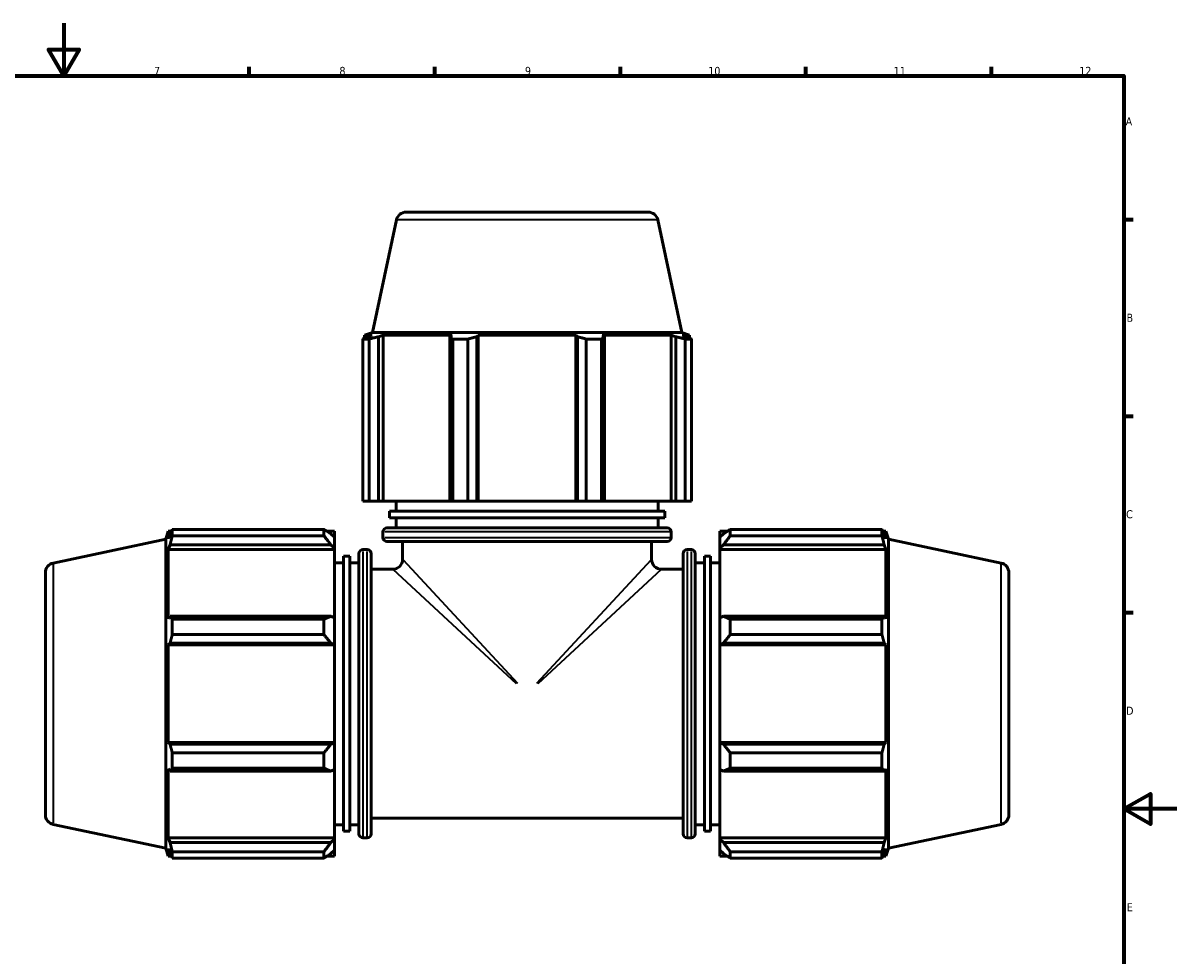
# Model space of a CAD drawing. Header units: millimetres. Extents: x 0 to 1410, y -551 to 1034.
# Tile 5 of 7: x 405 to 841, y 241 to 594. Entities that reach past the tile are written whole.
import ezdxf

# ---------------------------------------------------------------- set-up
doc = ezdxf.new("R2010")
doc.units = ezdxf.units.MM
for name, color, linetype, lineweight in [('Border (ANSI)', 7, 'Continuous', 70), ('Visible (ANSI)', 7, 'Continuous', 50), ('Visible Narrow (ANSI)', 7, 'Continuous', 35)]:
    doc.layers.add(name, color=color, linetype=linetype, lineweight=lineweight)
doc.styles.add('Note Text (ANSI)', font='tahoma.ttf')

# ---------------------------------------------------------------- blocks, each defined once
blk = doc.blocks.new('Borders Default Border')
at = {"layer": 'Border (ANSI)'}
for p, q in [((490.58, 574), (490.58, 577.45)), ((560.67, 574), (560.67, 577.45)), ((630.75, 574), (630.75, 577.45)), ((700.83, 574), (700.83, 577.45)), ((770.92, 574), (770.92, 577.45)), ((821, 519.75), (824.45, 519.75)), ((821, 445.5), (824.45, 445.5)), ((821, 371.25), (824.45, 371.25))]:
    blk.add_line(p, q, dxfattribs=at)
at = {"layer": 'Border (ANSI)', "flags": 128}
for points in [[(420.5, 594), (420.5, 574), (414.73, 584), (426.27, 584), (420.5, 574)], [(20, 20), (20, 574), (821, 574), (821, 20), (20, 20)], [(841, 297), (821, 297), (831, 302.77), (831, 291.23), (821, 297)]]:
    blk.add_lwpolyline(points, dxfattribs=at)
at = {"layer": 'Border (ANSI)', "attachment_point": 7, "style": 'Note Text (ANSI)'}
for s, insert, char_height in [('7', (454.6, 574.4), 3.05), ('8', (524.63, 574.33), 3.05), ('9', (594.7, 574.34), 3.05), ('10', (663.96, 574.34), 3.048), ('11', (734.04, 574.4), 3.048), ('12', (804.13, 574.4), 3.048), ('A', (821.63, 555.35), 3.05), ('B', (821.99, 481.1), 3.05), ('C', (821.8, 406.8), 3.05), ('D', (821.81, 332.6), 3.05), ('E', (822.05, 258.35), 3.05)]:
    blk.add_mtext(s, dxfattribs=dict(at, insert=insert, char_height=char_height))

msp = doc.modelspace()

# ---------------------------------------------------------------- linework, layer by layer
at = {"layer": 'Visible (ANSI)'}
for p, q in [((546.1499, 519.5981), (537.1099, 477.0684)), ((549.8179, 522.5684), (641.2445, 522.5684)), ((644.9126, 519.5981), (653.9525, 477.0684)), ((537.1099, 477.0684), (534.1512, 476.1071)), ((536.9921, 476.1071), (534.1512, 476.1071)), ((534.1512, 474.9797), (534.1512, 476.1071)), ((536.9921, 476.1071), (535.1037, 475.4637)), ((653.9525, 477.0684), (537.1099, 477.0684)), ((539.3302, 475.4637), (541.0865, 476.1071)), ((539.3302, 413.3684), (539.3302, 475.4637)), ((541.0865, 413.3684), (541.0865, 476.1071)), ((567.1891, 476.1071), (541.0865, 476.1071)), ((567.1891, 476.1071), (566.2748, 475.4637)), ((566.2748, 475.4637), (566.2748, 413.3684)), ((576.4785, 475.4637), (577.0739, 476.1071)), ((576.4785, 413.3684), (576.4785, 475.4637)), ((577.0739, 413.3684), (577.0739, 476.1071)), ((613.9885, 476.1071), (577.0739, 476.1071)), ((613.9885, 413.3684), (613.9885, 476.1071)), ((613.9885, 476.1071), (614.5839, 475.4637)), ((614.5839, 475.4637), (614.5839, 413.3684)), ((624.7876, 475.4637), (623.8733, 476.1071)), ((649.9759, 476.1071), (623.8733, 476.1071)), ((624.7876, 413.3684), (624.7876, 475.4637)), ((649.9759, 413.3684), (649.9759, 476.1071)), ((649.9759, 476.1071), (651.7322, 475.4637)), ((651.7322, 475.4637), (651.7322, 413.3684)), ((653.9525, 477.0684), (656.9112, 476.1071)), ((655.9587, 475.4637), (654.0704, 476.1071)), ((656.9112, 476.1071), (654.0704, 476.1071)), ((656.9112, 474.9797), (656.9112, 476.1071)), ((535.8166, 474.6059), (533.43, 474.6059)), ((533.43, 413.3684), (533.43, 474.6059)), ((535.8166, 474.6059), (535.8166, 413.3684)), ((573.1832, 474.6059), (567.4214, 474.6059)), ((567.4214, 413.3684), (567.4214, 474.6059)), ((573.1832, 474.6059), (573.1832, 413.3684)), ((623.641, 474.6059), (617.8792, 474.6059)), ((617.8792, 413.3684), (617.8792, 474.6059)), ((623.641, 474.6059), (623.641, 413.3684)), ((657.6325, 474.6059), (655.2459, 474.6059)), ((655.2459, 413.3684), (655.2459, 474.6059)), ((657.6325, 474.6059), (657.6325, 413.3684)), ((535.8166, 413.3684), (533.43, 413.3684)), ((535.8166, 413.3684), (539.3302, 413.3684)), ((541.0865, 413.3684), (539.3302, 413.3684)), ((541.0865, 413.3684), (566.2748, 413.3684)), ((546.0312, 409.5509), (546.0312, 413.3684)), ((566.2748, 413.3684), (567.4214, 413.3684)), ((573.1832, 413.3684), (567.4214, 413.3684)), ((573.1832, 413.3684), (576.4785, 413.3684)), ((577.0739, 413.3684), (576.4785, 413.3684)), ((577.0739, 413.3684), (613.9885, 413.3684)), ((614.5839, 413.3684), (613.9885, 413.3684)), ((614.5839, 413.3684), (617.8792, 413.3684)), ((623.641, 413.3684), (617.8792, 413.3684)), ((623.641, 413.3684), (624.7876, 413.3684)), ((624.7876, 413.3684), (649.9759, 413.3684)), ((645.0312, 409.5509), (645.0312, 413.3684)), ((651.7322, 413.3684), (649.9759, 413.3684)), ((651.7322, 413.3684), (655.2459, 413.3684)), ((657.6325, 413.3684), (655.2459, 413.3684)), ((647.5062, 409.5509), (543.5562, 409.5509)), ((543.5562, 407.0059), (543.5562, 409.5509)), ((647.5062, 407.0059), (543.5562, 407.0059)), ((546.0312, 403.1884), (546.0312, 407.0059)), ((645.0312, 403.1884), (645.0312, 407.0059)), ((647.5062, 407.0059), (647.5062, 409.5509)), ((459.0312, 398.9897), (459.9926, 401.9484)), ((459.9926, 401.9484), (459.9926, 399.1075)), ((461.1199, 401.9484), (459.9926, 401.9484)), ((461.4937, 402.6696), (518.7712, 402.6696)), ((461.4937, 402.6696), (461.4937, 400.283)), ((518.7712, 400.283), (518.7712, 402.6696)), ((522.7312, 401.9484), (519.9215, 401.9484)), ((522.7312, 399.737), (522.7312, 401.9484)), ((541.0812, 399.5984), (541.0812, 401.6884)), ((542.5812, 403.1884), (648.4812, 403.1884)), ((649.9812, 399.5984), (649.9812, 401.6884)), ((668.3312, 401.9484), (668.3312, 399.737)), ((668.3312, 401.9484), (671.1409, 401.9484)), ((672.2912, 402.6696), (672.2912, 400.283)), ((672.2912, 402.6696), (729.5688, 402.6696)), ((729.5688, 400.283), (729.5688, 402.6696)), ((729.9425, 401.9484), (731.0699, 401.9484)), ((731.0699, 399.1075), (731.0699, 401.9484)), ((732.0312, 398.9897), (731.0699, 401.9484)), ((416.5015, 389.9497), (459.0312, 398.9897)), ((459.0312, 398.9897), (459.0312, 282.1471)), ((460.6359, 400.9959), (459.9926, 399.1075)), ((459.9926, 395.0131), (460.6359, 396.7694)), ((460.6359, 396.7694), (521.4112, 396.7694)), ((518.7712, 400.283), (461.4937, 400.283)), ((522.7312, 399.737), (521.4112, 400.9959)), ((521.4112, 396.7694), (522.7312, 395.5985)), ((522.7312, 399.737), (522.7312, 395.5985)), ((648.4812, 398.0984), (542.5812, 398.0984)), ((548.5062, 391.3434), (548.5062, 398.0984)), ((642.5562, 391.3434), (642.5562, 398.0984)), ((669.6512, 400.9959), (668.3312, 399.737)), ((668.3312, 395.5985), (668.3312, 399.737)), ((668.3312, 395.5985), (669.6512, 396.7694)), ((669.6512, 396.7694), (730.4265, 396.7694)), ((729.5688, 400.283), (672.2912, 400.283)), ((731.0699, 399.1075), (730.4265, 400.9959)), ((730.4265, 396.7694), (731.0699, 395.0131)), ((732.0312, 282.1471), (732.0312, 398.9897)), ((774.5609, 389.9497), (732.0312, 398.9897)), ((459.9926, 395.0131), (459.9926, 368.9105)), ((522.7312, 395.0131), (459.9926, 395.0131)), ((522.7312, 395.5985), (522.7312, 395.0131)), ((522.7312, 369.2153), (522.7312, 395.0131)), ((526.2062, 392.5434), (526.2062, 288.5934)), ((528.5229, 392.5434), (526.2062, 392.5434)), ((528.5229, 392.5434), (528.5229, 288.5934)), ((531.9979, 287.6184), (531.9979, 393.5184)), ((535.1312, 395.0184), (533.4979, 395.0184)), ((536.6312, 393.5184), (536.6312, 287.6184)), ((654.4312, 287.6184), (654.4312, 393.5184)), ((655.9312, 395.0184), (657.5646, 395.0184)), ((659.0646, 393.5184), (659.0646, 287.6184)), ((662.5396, 288.5934), (662.5396, 392.5434)), ((662.5396, 392.5434), (664.8562, 392.5434)), ((664.8562, 288.5934), (664.8562, 392.5434)), ((668.3312, 395.0131), (668.3312, 395.5985)), ((668.3312, 395.0131), (668.3312, 369.2153)), ((668.3312, 395.0131), (731.0699, 395.0131)), ((731.0699, 368.9105), (731.0699, 395.0131)), ((526.2062, 390.0684), (522.7312, 390.0684)), ((531.9979, 390.0684), (528.5229, 390.0684)), ((659.0646, 390.0684), (662.5396, 390.0684)), ((664.8562, 390.0684), (668.3312, 390.0684)), ((413.5312, 294.8551), (413.5312, 386.2817)), ((544.7562, 387.5934), (536.6312, 387.5934)), ((654.4312, 387.5934), (646.3062, 387.5934)), ((777.5312, 386.2817), (777.5312, 294.8551)), ((460.6359, 369.8248), (459.9926, 368.9105)), ((521.4112, 369.8248), (460.6359, 369.8248)), ((461.4937, 368.6782), (518.7712, 368.6782)), ((461.4937, 368.6782), (461.4937, 362.9164)), ((518.7712, 362.9164), (518.7712, 368.6782)), ((522.7312, 369.2153), (521.4112, 369.8248)), ((522.7312, 369.2153), (522.7312, 359.2242)), ((669.6512, 369.8248), (668.3312, 369.2153)), ((668.3312, 359.2242), (668.3312, 369.2153)), ((730.4265, 369.8248), (669.6512, 369.8248)), ((672.2912, 368.6782), (672.2912, 362.9164)), ((672.2912, 368.6782), (729.5688, 368.6782)), ((729.5688, 362.9164), (729.5688, 368.6782)), ((731.0699, 368.9105), (730.4265, 369.8248)), ((518.7712, 362.9164), (461.4937, 362.9164)), ((729.5688, 362.9164), (672.2912, 362.9164)), ((459.9926, 359.0257), (460.6359, 359.6211)), ((459.9926, 359.0257), (459.9926, 322.1111)), ((522.7312, 359.0257), (459.9926, 359.0257)), ((460.6359, 359.6211), (521.4112, 359.6211)), ((521.4112, 359.6211), (522.7312, 359.2242)), ((522.7312, 359.2242), (522.7312, 359.0257)), ((522.7312, 322.1111), (522.7312, 359.0257)), ((668.3312, 359.2242), (669.6512, 359.6211)), ((668.3312, 359.0257), (668.3312, 359.2242)), ((668.3312, 359.0257), (668.3312, 322.1111)), ((668.3312, 359.0257), (731.0699, 359.0257)), ((669.6512, 359.6211), (730.4265, 359.6211)), ((730.4265, 359.6211), (731.0699, 359.0257)), ((731.0699, 322.1111), (731.0699, 359.0257)), ((460.6359, 321.5157), (459.9926, 322.1111)), ((522.7312, 322.1111), (459.9926, 322.1111)), ((521.4112, 321.5157), (460.6359, 321.5157)), ((461.4937, 318.2204), (518.7712, 318.2204)), ((461.4937, 318.2204), (461.4937, 312.4586)), ((518.7712, 312.4586), (518.7712, 318.2204)), ((522.7312, 321.9126), (521.4112, 321.5157)), ((522.7312, 322.1111), (522.7312, 321.9126)), ((522.7312, 321.9126), (522.7312, 311.9215)), ((668.3312, 321.9126), (668.3312, 322.1111)), ((668.3312, 322.1111), (731.0699, 322.1111)), ((669.6512, 321.5157), (668.3312, 321.9126)), ((668.3312, 311.9215), (668.3312, 321.9126)), ((730.4265, 321.5157), (669.6512, 321.5157)), ((672.2912, 318.2204), (672.2912, 312.4586)), ((672.2912, 318.2204), (729.5688, 318.2204)), ((729.5688, 312.4586), (729.5688, 318.2204)), ((731.0699, 322.1111), (730.4265, 321.5157)), ((459.9926, 312.2263), (459.9926, 286.1237)), ((459.9926, 312.2263), (460.6359, 311.312)), ((460.6359, 311.312), (521.4112, 311.312)), ((518.7712, 312.4586), (461.4937, 312.4586)), ((521.4112, 311.312), (522.7312, 311.9215)), ((522.7312, 286.1237), (522.7312, 311.9215)), ((668.3312, 311.9215), (669.6512, 311.312)), ((668.3312, 311.9215), (668.3312, 286.1237)), ((669.6512, 311.312), (730.4265, 311.312)), ((729.5688, 312.4586), (672.2912, 312.4586)), ((730.4265, 311.312), (731.0699, 312.2263)), ((731.0699, 286.1237), (731.0699, 312.2263)), ((654.4312, 293.5434), (536.6312, 293.5434)), ((416.5015, 291.187), (459.0312, 282.1471)), ((526.2062, 291.0684), (522.7312, 291.0684)), ((528.5229, 288.5934), (526.2062, 288.5934)), ((531.9979, 291.0684), (528.5229, 291.0684)), ((659.0646, 291.0684), (662.5396, 291.0684)), ((662.5396, 288.5934), (664.8562, 288.5934)), ((664.8562, 291.0684), (668.3312, 291.0684)), ((774.5609, 291.187), (732.0312, 282.1471)), ((460.6359, 284.3674), (459.9926, 286.1237)), ((522.7312, 286.1237), (459.9926, 286.1237)), ((521.4112, 284.3674), (460.6359, 284.3674)), ((522.7312, 285.5382), (521.4112, 284.3674)), ((522.7312, 286.1237), (522.7312, 285.5382)), ((522.7312, 285.5382), (522.7312, 281.3998)), ((535.1312, 286.1184), (533.4979, 286.1184)), ((655.9312, 286.1184), (657.5646, 286.1184)), ((668.3312, 285.5382), (668.3312, 286.1237)), ((668.3312, 286.1237), (731.0699, 286.1237)), ((668.3312, 281.3998), (668.3312, 285.5382)), ((669.6512, 284.3674), (668.3312, 285.5382)), ((730.4265, 284.3674), (669.6512, 284.3674)), ((731.0699, 286.1237), (730.4265, 284.3674)), ((459.0312, 282.1471), (459.9926, 279.1884)), ((459.9926, 282.0292), (459.9926, 279.1884)), ((459.9926, 282.0292), (460.6359, 280.1409)), ((461.1199, 279.1884), (459.9926, 279.1884)), ((461.4937, 280.8537), (518.7712, 280.8537)), ((461.4937, 280.8537), (461.4937, 278.4671)), ((518.7712, 278.4671), (518.7712, 280.8537)), ((522.7312, 279.1884), (519.9215, 279.1884)), ((521.4112, 280.1409), (522.7312, 281.3998)), ((522.7312, 279.1884), (522.7312, 281.3998)), ((668.3312, 281.3998), (669.6512, 280.1409)), ((668.3312, 281.3998), (668.3312, 279.1884)), ((668.3312, 279.1884), (671.1409, 279.1884)), ((672.2912, 280.8537), (672.2912, 278.4671)), ((672.2912, 280.8537), (729.5688, 280.8537)), ((729.5688, 278.4671), (729.5688, 280.8537)), ((729.9425, 279.1884), (731.0699, 279.1884)), ((730.4265, 280.1409), (731.0699, 282.0292)), ((732.0312, 282.1471), (731.0699, 279.1884)), ((731.0699, 279.1884), (731.0699, 282.0292)), ((518.7712, 278.4671), (461.4937, 278.4671)), ((729.5688, 278.4671), (672.2912, 278.4671))]:
    msp.add_line(p, q, dxfattribs=at)
for centre, radius, start, end in [((549.8179, 518.8184), 3.75, 90, 168), ((641.2445, 518.8184), 3.75, 12, 90), ((542.5812, 401.6884), 1.5, 90, 180), ((648.4812, 401.6884), 1.5, 0, 90), ((542.5812, 399.5984), 1.5, 180, 270), ((648.4812, 399.5984), 1.5, 270, 0), ((533.4979, 393.5184), 1.5, 90, 180), ((535.1312, 393.5184), 1.5, 0, 90), ((655.9312, 393.5184), 1.5, 90, 180), ((657.5646, 393.5184), 1.5, 0, 90), ((417.2812, 386.2817), 3.75, 102, 180), ((544.7562, 391.3434), 3.75, 270, 0), ((646.3062, 391.3434), 3.75, 180, 270), ((773.7812, 386.2817), 3.75, 0, 78), ((417.2812, 294.8551), 3.75, 180, 258), ((773.7812, 294.8551), 3.75, 282, 0), ((533.4979, 287.6184), 1.5, 180, 270), ((535.1312, 287.6184), 1.5, 270, 0), ((655.9312, 287.6184), 1.5, 180, 270), ((657.5646, 287.6184), 1.5, 270, 0)]:
    msp.add_arc(centre, radius, start, end, dxfattribs=at)
for points, weights in [([(533.43, 474.6059), (534.2839, 475.052), (535.1037, 475.4637)], [1, 1.00127785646, 1.00173893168]), ([(539.3302, 475.4637), (537.6092, 475.052), (535.8166, 474.6059)], [1.00173893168, 1.00127785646, 1]), ([(567.4214, 474.6059), (566.8364, 475.052), (566.2748, 475.4637)], [1, 1.00127785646, 1.00173893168]), ([(576.4785, 475.4637), (574.8645, 475.052), (573.1832, 474.6059)], [1.00173893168, 1.00127785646, 1]), ([(617.8792, 474.6059), (616.198, 475.052), (614.5839, 475.4637)], [1, 1.00127785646, 1.00173893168]), ([(624.7876, 475.4637), (624.226, 475.052), (623.641, 474.6059)], [1.00173893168, 1.00127785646, 1]), ([(655.2459, 474.6059), (653.4532, 475.052), (651.7322, 475.4637)], [1, 1.00127785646, 1.00173893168]), ([(655.9587, 475.4637), (656.7785, 475.052), (657.6325, 474.6059)], [1.00173893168, 1.00127785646, 1]), ([(460.6359, 400.9959), (461.0476, 401.8157), (461.4937, 402.6696)], [1.00173893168, 1.00127785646, 1]), ([(521.4112, 400.9959), (520.144, 401.8157), (518.7712, 402.6696)], [1.00602213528, 1.01151521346, 1.01620804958]), ([(672.2912, 402.6696), (670.9184, 401.8157), (669.6512, 400.9959)], [1.01620804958, 1.01151521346, 1.00602213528]), ([(729.5688, 402.6696), (730.0148, 401.8157), (730.4265, 400.9959)], [1, 1.00127785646, 1.00173893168]), ([(461.4937, 400.283), (461.0476, 398.4904), (460.6359, 396.7694)], [1, 1.00127785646, 1.00173893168]), ([(518.7712, 400.283), (520.144, 398.4904), (521.4112, 396.7694)], [1.01620804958, 1.01151521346, 1.00602213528]), ([(669.6512, 396.7694), (670.9184, 398.4904), (672.2912, 400.283)], [1.00602213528, 1.01151521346, 1.01620804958]), ([(730.4265, 396.7694), (730.0148, 398.4904), (729.5688, 400.283)], [1.00173893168, 1.00127785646, 1]), ([(460.6359, 369.8248), (461.0476, 369.2632), (461.4937, 368.6782)], [1.00173893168, 1.00127785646, 1]), ([(521.4112, 369.8248), (520.144, 369.2632), (518.7712, 368.6782)], [1.00602213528, 1.01151521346, 1.01620804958]), ([(672.2912, 368.6782), (670.9184, 369.2632), (669.6512, 369.8248)], [1.01620804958, 1.01151521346, 1.00602213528]), ([(729.5688, 368.6782), (730.0148, 369.2632), (730.4265, 369.8248)], [1, 1.00127785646, 1.00173893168]), ([(461.4937, 362.9164), (461.0476, 361.2351), (460.6359, 359.6211)], [1, 1.00127785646, 1.00173893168]), ([(518.7712, 362.9164), (520.144, 361.2351), (521.4112, 359.6211)], [1.01620804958, 1.01151521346, 1.00602213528]), ([(669.6512, 359.6211), (670.9184, 361.2351), (672.2912, 362.9164)], [1.00602213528, 1.01151521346, 1.01620804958]), ([(730.4265, 359.6211), (730.0148, 361.2351), (729.5688, 362.9164)], [1.00173893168, 1.00127785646, 1]), ([(460.6359, 321.5157), (461.0476, 319.9016), (461.4937, 318.2204)], [1.00173893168, 1.00127785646, 1]), ([(521.4112, 321.5157), (520.144, 319.9016), (518.7712, 318.2204)], [1.00602213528, 1.01151521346, 1.01620804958]), ([(672.2912, 318.2204), (670.9184, 319.9016), (669.6512, 321.5157)], [1.01620804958, 1.01151521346, 1.00602213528]), ([(729.5688, 318.2204), (730.0148, 319.9016), (730.4265, 321.5157)], [1, 1.00127785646, 1.00173893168]), ([(461.4937, 312.4586), (461.0476, 311.8736), (460.6359, 311.312)], [1, 1.00127785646, 1.00173893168]), ([(518.7712, 312.4586), (520.144, 311.8736), (521.4112, 311.312)], [1.01620804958, 1.01151521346, 1.00602213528]), ([(669.6512, 311.312), (670.9184, 311.8736), (672.2912, 312.4586)], [1.00602213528, 1.01151521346, 1.01620804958]), ([(730.4265, 311.312), (730.0148, 311.8736), (729.5688, 312.4586)], [1.00173893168, 1.00127785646, 1]), ([(460.6359, 284.3674), (461.0476, 282.6464), (461.4937, 280.8537)], [1.00173893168, 1.00127785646, 1]), ([(521.4112, 284.3674), (520.144, 282.6464), (518.7712, 280.8537)], [1.00602213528, 1.01151521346, 1.01620804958]), ([(672.2912, 280.8537), (670.9184, 282.6464), (669.6512, 284.3674)], [1.01620804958, 1.01151521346, 1.00602213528]), ([(729.5688, 280.8537), (730.0148, 282.6464), (730.4265, 284.3674)], [1, 1.00127785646, 1.00173893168]), ([(461.4937, 278.4671), (461.0476, 279.3211), (460.6359, 280.1409)], [1, 1.00127785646, 1.00173893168]), ([(518.7712, 278.4671), (520.144, 279.3211), (521.4112, 280.1409)], [1.01620804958, 1.01151521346, 1.00602213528]), ([(669.6512, 280.1409), (670.9184, 279.3211), (672.2912, 278.4671)], [1.00602213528, 1.01151521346, 1.01620804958]), ([(730.4265, 280.1409), (730.0148, 279.3211), (729.5688, 278.4671)], [1.00173893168, 1.00127785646, 1])]:
    msp.add_rational_spline(points, weights, degree=2, dxfattribs=at)
at = {"layer": 'Visible Narrow (ANSI)'}
for p, q in [((644.3046, 519.5981), (546.7578, 519.5981)), ((649.3108, 401.6884), (541.7516, 401.6884)), ((541.7516, 399.5984), (649.3108, 399.5984)), ((533.4979, 394.348), (533.4979, 286.7888)), ((535.1312, 286.7888), (535.1312, 394.348)), ((655.9312, 394.348), (655.9312, 286.7888)), ((657.5646, 286.7888), (657.5646, 394.348)), ((416.5015, 389.3418), (416.5015, 291.795)), ((548.6512, 391.1869), (591.8417, 344.5521)), ((599.2208, 344.5521), (642.4113, 391.1869)), ((774.5609, 291.795), (774.5609, 389.3418)), ((591.5475, 344.2579), (544.9127, 387.4484)), ((646.1497, 387.4484), (599.515, 344.2579))]:
    msp.add_line(p, q, dxfattribs=at)

# ---------------------------------------------------------------- block references
msp.add_blockref('Borders Default Border', (0, 0))

doc.saveas('drawing.dxf')
